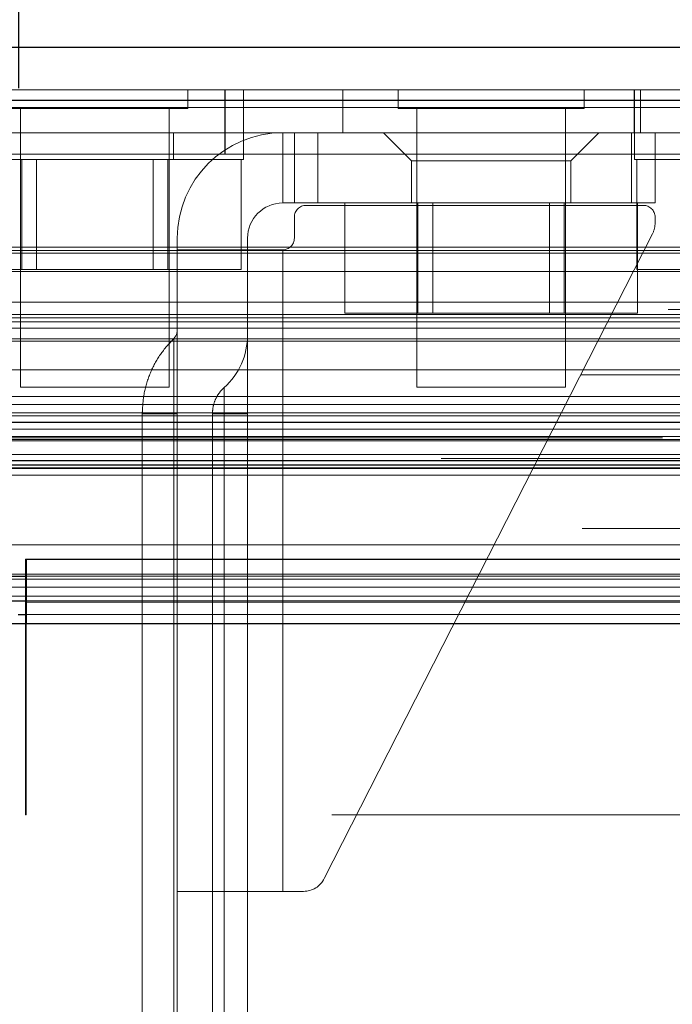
# Model space of a CAD drawing. Header units: inches. Extents: x 0.2 to 10.8, y 0.2 to 8.2.
# Tile 6 of 145: x 3.2281 to 3.289, y 2.2282 to 2.3202. Entities that reach past the tile are written whole.
import ezdxf

# ---------------------------------------------------------------- set-up
doc = ezdxf.new("R2010")
doc.units = ezdxf.units.IN
doc.header["$MEASUREMENT"] = 0
doc.linetypes.add('HIDDEN', pattern=[0.07500000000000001, 0.05, -0.025])
doc.layers.add('DIMENSIONS', color=140, linetype='Continuous')
doc.styles.add('SLDTEXTSTYLE0', font='TXT', dxfattribs={"width": 0.7})
doc.dimstyles.new('SLDDIMSTYLE0', dxfattribs={"dimtxt": 0.0849609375, "dimasz": 0.13, "dimexe": 0, "dimexo": 0.0625, "dimgap": 0.021240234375, "dimtad": 0, "dimtih": 1, "dimtoh": 1, "dimlfac": 18, "dimrnd": 1e-09, "dimzin": 12, "dimdsep": 46, "dimtxsty": 'SLDTEXTSTYLE0', "dimsah": 1, "dimcen": 0.09, "dimadec": 0, "dimazin": 3, "dimtfac": 1, "dimtofl": 0, "dimtmove": 0, "dimatfit": 3, "dimfxl": 0, "dimfrac": 2, "dimtolj": 1, "dimtzin": 12, "dimarcsym": 0})

# ---------------------------------------------------------------- blocks, each defined once
blk = doc.blocks.new('_D_25')
at = {"layer": 'DIMENSIONS'}
for p, q in [((3.227980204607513, 2.313765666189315), (3.227980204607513, 2.671090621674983)), ((4.757869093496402, 2.313765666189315), (4.757869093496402, 2.671090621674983)), ((3.227980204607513, 2.546090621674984), (3.72184727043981, 2.546090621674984)), ((3.836973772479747, 2.546090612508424), (3.808443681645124, 2.546090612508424)), ((3.808443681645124, 2.546090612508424), (3.808443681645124, 2.4110597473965)), ((4.160121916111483, 2.546090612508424), (4.188652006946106, 2.546090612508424)), ((4.188652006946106, 2.546090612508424), (4.188652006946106, 2.4110597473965)), ((4.757869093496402, 2.546090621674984), (4.275248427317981, 2.546090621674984)), ((3.808443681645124, 2.4110597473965), (3.836973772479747, 2.4110597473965)), ((4.188652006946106, 2.4110597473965), (4.160121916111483, 2.4110597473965))]:
    blk.add_line(p, q, dxfattribs=at)
for points in [[(3.227980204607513, 2.546090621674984), (3.357980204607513, 2.526090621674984), (3.357980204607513, 2.566090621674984)], [(4.757869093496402, 2.546090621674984), (4.627869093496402, 2.566090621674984), (4.627869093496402, 2.526090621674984)]]:
    blk.add_solid(points, dxfattribs=at)
at = {"layer": 'DIMENSIONS', "char_height": 0.08333333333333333, "attachment_point": 1, "style": 'SLDTEXTSTYLE0'}
for s, insert in [('27.54', (3.836973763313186, 2.672532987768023)), ('699.5', (3.836973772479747, 2.518482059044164))]:
    blk.add_mtext(s, dxfattribs=dict(at, insert=insert))

msp = doc.modelspace()

# ---------------------------------------------------------------- linework, layer by layer
at = {"color": 7, "linetype": 'Continuous', "lineweight": 25}
for p, q in [((3.198367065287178, 2.317606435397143), (4.787455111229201, 2.317606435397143)), ((3.196403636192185, 2.312648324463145), (4.789418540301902, 2.312648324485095)), ((3.190347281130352, 2.278301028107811), (4.795474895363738, 2.278301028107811)), ((3.228641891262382, 2.269765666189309), (4.757207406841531, 2.269765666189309)), ((3.228641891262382, 2.269765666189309), (3.228641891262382, 2.263765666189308)), ((3.226980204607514, 2.268177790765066), (3.228641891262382, 2.268177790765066)), ((3.226980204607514, 2.265887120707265), (3.228641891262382, 2.265887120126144)), ((3.228591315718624, 2.265888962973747), (3.228591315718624, 2.263765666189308)), ((3.227920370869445, 2.264610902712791), (3.228591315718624, 2.264610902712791)), ((3.226975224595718, 2.263765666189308), (3.228641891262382, 2.263765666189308)), ((3.228641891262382, 2.263765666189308), (4.757207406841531, 2.263765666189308))]:
    msp.add_line(p, q, dxfattribs=at)
at = {"color": 7, "linetype": 'HIDDEN', "lineweight": 18}
for p, q in [((3.198367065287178, 2.313606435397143), (4.787455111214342, 2.313606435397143)), ((3.24374908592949, 2.311870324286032), (3.24374908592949, 2.313606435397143)), ((3.247198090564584, 2.30960643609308), (3.247198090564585, 2.31360643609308)), ((3.247235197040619, 2.307606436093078), (3.247235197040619, 2.313606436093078)), ((3.248957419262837, 2.309606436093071), (3.248957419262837, 2.313606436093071)), ((3.258235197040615, 2.313606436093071), (3.258235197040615, 2.309606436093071)), ((3.263397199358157, 2.313606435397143), (3.263397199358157, 2.311870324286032)), ((3.280758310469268, 2.311870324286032), (3.280758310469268, 2.313606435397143)), ((3.285420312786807, 2.313606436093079), (3.285420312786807, 2.309606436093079)), ((3.285457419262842, 2.313606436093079), (3.285457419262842, 2.309606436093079)), ((3.286012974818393, 2.309606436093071), (3.286012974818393, 2.313606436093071)), ((4.789418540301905, 2.312648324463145), (3.196403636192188, 2.312648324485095)), ((3.196403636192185, 2.311953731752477), (4.789418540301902, 2.311953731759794)), ((4.789418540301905, 2.311953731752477), (3.196403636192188, 2.311953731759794)), ((3.226387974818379, 2.311870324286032), (3.24374908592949, 2.311870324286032)), ((3.228124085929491, 2.311870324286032), (3.228124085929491, 2.285828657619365)), ((3.24201297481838, 2.285828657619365), (3.24201297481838, 2.311870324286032)), ((3.263397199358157, 2.311870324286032), (3.280758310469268, 2.311870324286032)), ((3.265133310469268, 2.311870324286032), (3.265133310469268, 2.285828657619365)), ((3.279022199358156, 2.285828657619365), (3.279022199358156, 2.311870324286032)), ((3.217235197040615, 2.309606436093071), (3.247235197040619, 2.309606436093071)), ((3.242429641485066, 2.307106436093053), (3.242429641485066, 2.309606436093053)), ((3.247198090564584, 2.30760643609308), (3.247198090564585, 2.30960643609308)), ((4.738624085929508, 2.309606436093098), (3.247235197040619, 2.309606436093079)), ((3.248957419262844, 2.307106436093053), (3.248957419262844, 2.309606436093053)), ((3.252611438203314, 2.309606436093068), (3.252611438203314, 2.303044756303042)), ((3.252611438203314, 2.303044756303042), (3.252611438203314, 2.309606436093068)), ((3.252611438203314, 2.309606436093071), (3.252611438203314, 2.303044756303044)), ((3.252611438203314, 2.303044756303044), (3.252611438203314, 2.309606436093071)), ((3.252611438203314, 2.309606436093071), (3.252611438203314, 2.303044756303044)), ((3.252611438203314, 2.303044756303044), (3.252611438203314, 2.309606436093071)), ((3.253705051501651, 2.309606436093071), (3.253705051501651, 2.303044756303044)), ((3.255892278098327, 2.309606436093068), (3.255892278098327, 2.303044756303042)), ((3.255892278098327, 2.309606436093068), (3.255892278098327, 2.303044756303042)), ((3.255892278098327, 2.309606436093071), (3.255892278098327, 2.303044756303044)), ((3.255892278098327, 2.309606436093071), (3.255892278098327, 2.303044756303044)), ((3.255892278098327, 2.309606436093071), (3.255892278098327, 2.303044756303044)), ((3.255892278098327, 2.309606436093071), (3.255892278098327, 2.303044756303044)), ((3.262016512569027, 2.309606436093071), (3.264641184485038, 2.30698176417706)), ((3.279514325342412, 2.30698176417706), (3.282138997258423, 2.309606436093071)), ((3.285201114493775, 2.309606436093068), (3.285201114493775, 2.303044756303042)), ((3.285201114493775, 2.309606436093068), (3.285201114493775, 2.303044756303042)), ((3.285201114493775, 2.309606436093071), (3.285201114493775, 2.303044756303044)), ((3.285201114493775, 2.309606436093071), (3.285201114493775, 2.303044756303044)), ((3.285201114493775, 2.309606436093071), (3.285201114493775, 2.303044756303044)), ((3.285201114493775, 2.309606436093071), (3.285201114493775, 2.303044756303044)), ((3.285457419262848, 2.309606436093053), (3.285457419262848, 2.307106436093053)), ((3.287388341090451, 2.309606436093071), (3.287388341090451, 2.303044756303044)), ((3.247235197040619, 2.307606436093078), (3.218457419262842, 2.307606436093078)), ((3.221179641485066, 2.307106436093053), (3.248957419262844, 2.307106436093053)), ((3.228236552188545, 2.307106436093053), (3.228236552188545, 2.296828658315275)), ((3.229626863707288, 2.307106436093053), (3.229626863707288, 2.296828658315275)), ((3.240510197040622, 2.296828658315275), (3.240510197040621, 2.307106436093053)), ((3.241900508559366, 2.307106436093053), (3.241900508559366, 2.296828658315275)), ((4.738624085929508, 2.307606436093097), (3.247235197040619, 2.307606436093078)), ((4.738624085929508, 2.307606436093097), (3.247235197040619, 2.307606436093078)), ((3.24723519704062, 2.30760643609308), (4.738586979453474, 2.307606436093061)), ((3.24723519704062, 2.30760643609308), (4.738586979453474, 2.307606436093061)), ((3.248732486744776, 2.307106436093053), (3.248732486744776, 2.296828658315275)), ((3.279514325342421, 2.30698176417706), (3.264641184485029, 2.30698176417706)), ((3.264641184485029, 2.30698176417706), (3.264641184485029, 2.303044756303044)), ((3.279514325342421, 2.303044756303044), (3.279514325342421, 2.30698176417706)), ((3.285457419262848, 2.307106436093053), (3.313235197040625, 2.307106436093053)), ((3.285682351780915, 2.307106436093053), (3.285682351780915, 2.296828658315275)), ((3.253705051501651, 2.303044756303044), (3.252611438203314, 2.303044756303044)), ((3.255892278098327, 2.303044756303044), (3.253705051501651, 2.303044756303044)), ((3.286294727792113, 2.302826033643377), (3.254798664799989, 2.302826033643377)), ((3.255892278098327, 2.303044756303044), (3.285201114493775, 2.303044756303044)), ((3.258413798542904, 2.303044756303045), (3.258413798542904, 2.292766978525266)), ((3.265245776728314, 2.303044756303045), (3.265245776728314, 2.292766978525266)), ((3.266636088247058, 2.303044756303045), (3.266636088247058, 2.292766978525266)), ((3.277519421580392, 2.292766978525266), (3.277519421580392, 2.303044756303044)), ((3.278909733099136, 2.303044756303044), (3.278909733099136, 2.292766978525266)), ((3.287388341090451, 2.303044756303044), (3.285201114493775, 2.303044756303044)), ((3.285741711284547, 2.303044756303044), (3.285741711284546, 2.292766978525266)), ((3.253705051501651, 2.301732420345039), (3.253705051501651, 2.299763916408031)), ((3.287388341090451, 2.301163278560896), (3.287388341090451, 2.301732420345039)), ((3.242768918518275, 2.299763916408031), (3.242768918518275, 2.298670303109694)), ((3.249330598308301, 2.298670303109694), (3.249330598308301, 2.299763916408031)), ((3.287150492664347, 2.300171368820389), (3.256500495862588, 2.239935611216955)), ((3.199408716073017, 2.298903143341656), (4.786413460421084, 2.298903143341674)), ((3.242768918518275, 2.298670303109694), (3.242768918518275, 2.238740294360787)), ((3.252611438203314, 2.298670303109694), (3.242768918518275, 2.298670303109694)), ((3.249330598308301, 2.298670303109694), (3.249330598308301, 2.238740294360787)), ((3.252611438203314, 2.298670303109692), (3.252611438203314, 2.238740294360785)), ((3.252611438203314, 2.298670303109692), (3.252611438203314, 2.238740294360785)), ((3.252611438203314, 2.238740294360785), (3.252611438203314, 2.298670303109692)), ((3.252611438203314, 2.238740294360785), (3.252611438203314, 2.298670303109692)), ((3.252611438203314, 2.298670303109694), (3.252611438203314, 2.238740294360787)), ((3.252611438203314, 2.298670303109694), (3.252611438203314, 2.238740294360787)), ((3.252611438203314, 2.238740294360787), (3.252611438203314, 2.298670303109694)), ((3.252611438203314, 2.238740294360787), (3.252611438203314, 2.298670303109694)), ((3.252611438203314, 2.298670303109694), (3.252611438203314, 2.238740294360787)), ((3.252611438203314, 2.298670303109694), (3.252611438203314, 2.238740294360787)), ((3.252611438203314, 2.238740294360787), (3.252611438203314, 2.298670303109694)), ((3.252611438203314, 2.238740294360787), (3.252611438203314, 2.298670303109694)), ((3.198921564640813, 2.298614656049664), (4.786900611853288, 2.298614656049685)), ((3.204553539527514, 2.298347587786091), (4.781268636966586, 2.298347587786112)), ((3.204553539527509, 2.298347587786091), (4.781268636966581, 2.298347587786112)), ((3.221404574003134, 2.296828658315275), (3.228236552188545, 2.296828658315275)), ((3.228236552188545, 2.296828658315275), (3.241900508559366, 2.296828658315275)), ((3.241900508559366, 2.296828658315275), (3.248732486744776, 2.296828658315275)), ((3.285682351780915, 2.296828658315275), (3.292514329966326, 2.296828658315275)), ((3.204553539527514, 2.296659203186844), (4.781268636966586, 2.296659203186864)), ((4.7886135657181, 2.293105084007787), (3.197217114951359, 2.293105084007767)), ((3.20679751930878, 2.293787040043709), (4.779024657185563, 2.29378704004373)), ((3.194518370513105, 2.292326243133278), (4.791303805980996, 2.292326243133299)), ((3.204553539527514, 2.292635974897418), (4.781268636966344, 2.292635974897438)), ((4.780647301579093, 2.292640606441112), (3.205173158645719, 2.292640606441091)), ((3.258413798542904, 2.292766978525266), (3.265245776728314, 2.292766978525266)), ((3.265245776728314, 2.292766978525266), (3.278909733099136, 2.292766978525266)), ((3.278909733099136, 2.292766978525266), (3.285741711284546, 2.292766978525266)), ((3.195039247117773, 2.29135372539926), (4.790778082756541, 2.291353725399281)), ((3.198053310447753, 2.291936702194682), (4.787768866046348, 2.291936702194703)), ((3.204553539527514, 2.290339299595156), (4.781268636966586, 2.290339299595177)), ((3.208396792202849, 2.290127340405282), (4.777419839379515, 2.290127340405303)), ((4.780442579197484, 2.287006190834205), (3.205379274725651, 2.287006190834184)), ((3.207416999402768, 2.287456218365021), (4.778405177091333, 2.287456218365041)), ((3.207416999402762, 2.287456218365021), (4.778405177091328, 2.287456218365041)), ((3.228124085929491, 2.285828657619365), (3.24201297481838, 2.285828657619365)), ((3.265133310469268, 2.285828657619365), (3.279022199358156, 2.285828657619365)), ((3.207905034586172, 2.284965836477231), (4.777914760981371, 2.284965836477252)), ((4.790355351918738, 2.28414353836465), (3.19546057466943, 2.284143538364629)), ((3.204553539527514, 2.284225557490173), (4.781268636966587, 2.284225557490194)), ((3.204553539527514, 2.283443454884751), (4.781268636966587, 2.283443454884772)), ((3.204553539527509, 2.283443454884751), (4.781268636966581, 2.283443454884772)), ((3.204831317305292, 2.283165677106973), (4.780990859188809, 2.283165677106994)), ((3.239491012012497, 2.283359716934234), (3.239491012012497, 2.202432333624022)), ((3.242441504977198, 2.202432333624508), (3.242441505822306, 2.283359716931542)), ((3.242441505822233, 2.283359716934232), (3.242441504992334, 2.20243233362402)), ((3.242441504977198, 2.202432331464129), (3.242441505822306, 2.283359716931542)), ((3.242441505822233, 2.283359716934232), (3.242441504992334, 2.202432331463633)), ((3.242441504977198, 2.20243233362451), (3.242441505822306, 2.283359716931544)), ((3.242441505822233, 2.283359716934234), (3.242441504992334, 2.202432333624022)), ((3.242441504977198, 2.202432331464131), (3.242441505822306, 2.283359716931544)), ((3.242441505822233, 2.283359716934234), (3.242441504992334, 2.202432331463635)), ((3.242441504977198, 2.20243233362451), (3.242441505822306, 2.283359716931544)), ((3.242441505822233, 2.283359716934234), (3.242441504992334, 2.202432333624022)), ((3.242441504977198, 2.202432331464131), (3.242441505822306, 2.283359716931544)), ((3.242441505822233, 2.283359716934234), (3.242441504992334, 2.202432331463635)), ((3.242768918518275, 2.283359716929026), (3.242441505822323, 2.28335971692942)), ((3.242768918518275, 2.283359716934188), (3.242441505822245, 2.283359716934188)), ((3.242768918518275, 2.283359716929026), (3.242441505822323, 2.28335971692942)), ((3.242768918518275, 2.283359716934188), (3.242441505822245, 2.283359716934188)), ((3.242768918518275, 2.283359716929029), (3.242441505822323, 2.283359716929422)), ((3.242768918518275, 2.28335971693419), (3.242441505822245, 2.28335971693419)), ((3.242768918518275, 2.283359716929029), (3.242441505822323, 2.283359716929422)), ((3.242768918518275, 2.28335971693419), (3.242441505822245, 2.28335971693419)), ((3.242768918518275, 2.283359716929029), (3.242441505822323, 2.283359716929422)), ((3.242768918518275, 2.28335971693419), (3.242441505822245, 2.28335971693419)), ((3.242768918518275, 2.283359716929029), (3.242441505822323, 2.283359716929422)), ((3.242768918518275, 2.28335971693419), (3.242441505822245, 2.28335971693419)), ((3.242768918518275, 2.283359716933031), (3.242768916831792, 2.202432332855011)), ((3.246049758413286, 2.283359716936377), (3.246049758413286, 2.202432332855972)), ((3.249330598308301, 2.283359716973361), (3.247139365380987, 2.283359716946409)), ((3.247139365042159, 2.202432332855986), (3.247139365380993, 2.28335971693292)), ((3.249330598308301, 2.283359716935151), (3.247139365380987, 2.283359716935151)), ((3.247139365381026, 2.283359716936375), (3.247139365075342, 2.202432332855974)), ((3.249330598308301, 2.283359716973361), (3.247139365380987, 2.283359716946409)), ((3.247139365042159, 2.202432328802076), (3.247139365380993, 2.28335971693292)), ((3.249330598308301, 2.283359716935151), (3.247139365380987, 2.283359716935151)), ((3.247139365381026, 2.283359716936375), (3.247139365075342, 2.202432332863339)), ((3.249330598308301, 2.283359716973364), (3.247139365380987, 2.283359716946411)), ((3.247139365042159, 2.202432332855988), (3.247139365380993, 2.283359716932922)), ((3.249330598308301, 2.283359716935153), (3.247139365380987, 2.283359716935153)), ((3.247139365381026, 2.283359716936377), (3.247139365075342, 2.202432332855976)), ((3.249330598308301, 2.283359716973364), (3.247139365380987, 2.283359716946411)), ((3.247139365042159, 2.202432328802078), (3.247139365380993, 2.283359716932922)), ((3.249330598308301, 2.283359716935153), (3.247139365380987, 2.283359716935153)), ((3.247139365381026, 2.283359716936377), (3.247139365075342, 2.202432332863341)), ((3.249330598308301, 2.283359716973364), (3.247139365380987, 2.283359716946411)), ((3.247139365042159, 2.202432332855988), (3.247139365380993, 2.283359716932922)), ((3.249330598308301, 2.283359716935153), (3.247139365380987, 2.283359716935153)), ((3.247139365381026, 2.283359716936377), (3.247139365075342, 2.202432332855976)), ((3.249330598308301, 2.283359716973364), (3.247139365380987, 2.283359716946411)), ((3.247139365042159, 2.202432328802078), (3.247139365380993, 2.283359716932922)), ((3.249330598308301, 2.283359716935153), (3.247139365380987, 2.283359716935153)), ((3.247139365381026, 2.283359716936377), (3.247139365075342, 2.202432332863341)), ((3.191475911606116, 2.282543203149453), (4.794346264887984, 2.282543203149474)), ((3.196507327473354, 2.282563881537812), (4.789314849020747, 2.282563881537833)), ((4.794968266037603, 2.281174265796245), (3.190853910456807, 2.281174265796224)), ((3.192320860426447, 2.281910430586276), (4.793465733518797, 2.281910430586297)), ((3.204831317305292, 2.281221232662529), (4.780990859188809, 2.28122123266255)), ((3.188096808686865, 2.281118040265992), (4.797725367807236, 2.281118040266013)), ((3.188096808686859, 2.281118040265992), (4.797725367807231, 2.281118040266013)), ((3.190794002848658, 2.280834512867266), (4.795028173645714, 2.280834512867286)), ((3.204553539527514, 2.280943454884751), (4.781268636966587, 2.280943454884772)), ((3.204553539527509, 2.280943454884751), (4.781268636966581, 2.280943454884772)), ((3.204553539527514, 2.279561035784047), (4.781268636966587, 2.279561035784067)), ((3.204553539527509, 2.279561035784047), (4.781268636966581, 2.279561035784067)), ((3.19461816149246, 2.27855171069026), (4.791204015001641, 2.278551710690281)), ((3.194618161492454, 2.27855171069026), (4.791204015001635, 2.278551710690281)), ((3.205109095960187, 2.278999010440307), (4.780713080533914, 2.278999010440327)), ((3.205109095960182, 2.278999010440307), (4.780713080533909, 2.278999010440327)), ((3.20916232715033, 2.278952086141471), (4.776659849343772, 2.278952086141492)), ((3.209162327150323, 2.278952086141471), (4.776659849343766, 2.278952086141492)), ((3.209677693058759, 2.278587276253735), (4.776144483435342, 2.278587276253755)), ((3.209677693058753, 2.278587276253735), (4.776144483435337, 2.278587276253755)), ((4.767401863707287, 2.279161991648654), (3.218457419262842, 2.279161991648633)), ((3.19034728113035, 2.277606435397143), (4.795474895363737, 2.277606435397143)), ((3.19397572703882, 2.278250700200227), (4.791846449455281, 2.278250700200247)), ((3.194115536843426, 2.278232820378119), (4.791706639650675, 2.27823282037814)), ((3.212404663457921, 2.271126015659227), (4.77341751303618, 2.271126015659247)), ((3.228591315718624, 2.269765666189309), (3.228641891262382, 2.269765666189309)), ((3.228591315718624, 2.269765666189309), (3.228591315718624, 2.265888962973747)), ((3.211931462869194, 2.268374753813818), (4.773888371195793, 2.268374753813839)), ((3.204241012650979, 2.267892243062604), (4.78157172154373, 2.267892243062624)), ((3.228641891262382, 2.268177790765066), (4.757207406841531, 2.268177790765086)), ((3.177480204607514, 2.266301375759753), (3.228591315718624, 2.266301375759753)), ((3.228591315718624, 2.266301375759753), (4.757257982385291, 2.266301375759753)), ((3.228591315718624, 2.265765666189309), (3.228641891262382, 2.265765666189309)), ((3.228641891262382, 2.265765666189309), (4.757207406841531, 2.265765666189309)), ((3.228591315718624, 2.264610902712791), (4.757257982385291, 2.264610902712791)), ((3.228591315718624, 2.263765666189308), (3.228591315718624, 2.24587677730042)), ((3.228641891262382, 2.263765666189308), (4.757207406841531, 2.263765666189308)), ((3.228641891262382, 2.263765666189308), (4.757207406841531, 2.263765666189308)), ((3.228641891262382, 2.263765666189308), (4.757207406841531, 2.263765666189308)), ((3.228641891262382, 2.263765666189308), (3.228641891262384, 2.24587677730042)), ((3.228641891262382, 2.263765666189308), (4.757207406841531, 2.263765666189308)), ((3.228641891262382, 2.263765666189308), (4.757207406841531, 2.263765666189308)), ((3.228641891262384, 2.24587677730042), (3.228591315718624, 2.24587677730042)), ((4.757207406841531, 2.24587677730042), (3.228641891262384, 2.24587677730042)), ((3.252611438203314, 2.238740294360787), (3.242768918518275, 2.238740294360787)), ((3.242768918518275, 2.238740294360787), (3.242768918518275, 2.202432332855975)), ((3.249330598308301, 2.202432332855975), (3.249330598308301, 2.238740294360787)), ((3.254551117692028, 2.238740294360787), (3.252611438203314, 2.238740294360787))]:
    msp.add_line(p, q, dxfattribs=at)
at = {"color": 7, "linetype": 'HIDDEN', "lineweight": 18, "flags": 128}
for points in [[(4.786412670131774, 2.272638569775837), (4.005734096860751, 2.272638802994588), (3.199411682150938, 2.272638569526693)], [(4.780566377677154, 2.272650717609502), (4.005734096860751, 2.27265077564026), (3.205253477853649, 2.272650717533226)], [(4.794768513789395, 2.270278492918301), (3.959205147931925, 2.270278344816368), (3.191049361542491, 2.270278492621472)], [(4.79477325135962, 2.27027844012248), (4.05852145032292, 2.270276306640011), (3.191050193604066, 2.270278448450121)], [(3.211934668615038, 2.26837477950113), (3.98008102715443, 2.268375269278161), (4.773905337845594, 2.268374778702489)], [(3.194304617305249, 2.267147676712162), (3.980069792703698, 2.267147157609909), (4.79152759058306, 2.267147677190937)], [(3.228641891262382, 2.265887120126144), (3.980069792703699, 2.265886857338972), (4.757207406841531, 2.265887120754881)]]:
    msp.add_lwpolyline(points, dxfattribs=at)
at = {"color": 7, "linetype": 'HIDDEN', "lineweight": 18}
for centre, radius, start, end in [((3.252611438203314, 2.299763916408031), 0.009842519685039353, 90, 180), ((3.252611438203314, 2.299763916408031), 0.003280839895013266, 90, 180), ((3.254798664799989, 2.301732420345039), 0.001093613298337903, 90, 180), ((3.286294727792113, 2.301732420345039), 0.001093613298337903, 0, 90), ((3.285201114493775, 2.301163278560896), 0.002187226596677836, 333.0314640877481, 0), ((3.252611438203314, 2.299763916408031), 0.001093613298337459, 270.0000000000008, 0), ((3.241675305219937, 2.291169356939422), 0.001093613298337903, 314.4762724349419, 0), ((3.242768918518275, 2.290695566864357), 0.006561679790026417, 311.7633977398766, 0), ((3.254551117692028, 2.240927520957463), 0.002187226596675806, 270.0000000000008, 333.0314640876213)]:
    msp.add_arc(centre, radius, start, end, dxfattribs=at)
for points, knots in [([(3.24244150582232, 2.290389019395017), (3.242002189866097, 2.289904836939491), (3.241123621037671, 2.288936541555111), (3.240204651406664, 2.287193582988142), (3.239601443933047, 2.285317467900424), (3.239527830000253, 2.284012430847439), (3.2394910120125, 2.283359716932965)], [0, 0, 0, 0, 0.2500635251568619, 0.5000911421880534, 0.749970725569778, 0.9999999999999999, 0.9999999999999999, 0.9999999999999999, 0.9999999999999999]), ([(3.242441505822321, 2.283359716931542), (3.242441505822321, 2.2852073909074), (3.242441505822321, 2.287939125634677), (3.242441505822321, 2.290022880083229), (3.242441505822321, 2.290572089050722), (3.242441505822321, 2.290022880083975), (3.242441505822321, 2.287939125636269), (3.242441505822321, 2.285207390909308), (3.242441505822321, 2.283359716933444)], [3.14159265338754, 3.14159265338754, 3.14159265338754, 3.14159265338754, 3.92699081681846, 4.31968989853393, 4.71238898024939, 5.10508806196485, 5.49778714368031, 6.28318530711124, 6.28318530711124, 6.28318530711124, 6.28318530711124]), ([(3.242441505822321, 2.283359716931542), (3.242441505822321, 2.2852073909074), (3.242441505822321, 2.287939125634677), (3.242441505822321, 2.290022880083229), (3.242441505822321, 2.290572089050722), (3.242441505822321, 2.290022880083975), (3.242441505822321, 2.287939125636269), (3.242441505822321, 2.285207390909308), (3.242441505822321, 2.283359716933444)], [3.14159265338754, 3.14159265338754, 3.14159265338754, 3.14159265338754, 3.92699081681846, 4.31968989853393, 4.71238898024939, 5.10508806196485, 5.49778714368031, 6.28318530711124, 6.28318530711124, 6.28318530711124, 6.28318530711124]), ([(3.242441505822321, 2.283359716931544), (3.242441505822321, 2.285207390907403), (3.242441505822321, 2.28793912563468), (3.242441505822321, 2.290022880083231), (3.242441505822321, 2.290572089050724), (3.242441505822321, 2.290022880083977), (3.242441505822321, 2.287939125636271), (3.242441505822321, 2.28520739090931), (3.242441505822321, 2.283359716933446)], [3.14159265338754, 3.14159265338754, 3.14159265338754, 3.14159265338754, 3.92699081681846, 4.31968989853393, 4.71238898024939, 5.10508806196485, 5.49778714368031, 6.28318530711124, 6.28318530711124, 6.28318530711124, 6.28318530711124]), ([(3.242441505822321, 2.283359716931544), (3.242441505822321, 2.285207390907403), (3.242441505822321, 2.28793912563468), (3.242441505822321, 2.290022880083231), (3.242441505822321, 2.290572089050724), (3.242441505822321, 2.290022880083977), (3.242441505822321, 2.287939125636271), (3.242441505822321, 2.28520739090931), (3.242441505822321, 2.283359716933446)], [3.14159265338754, 3.14159265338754, 3.14159265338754, 3.14159265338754, 3.92699081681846, 4.31968989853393, 4.71238898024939, 5.10508806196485, 5.49778714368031, 6.28318530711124, 6.28318530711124, 6.28318530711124, 6.28318530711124]), ([(3.242441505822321, 2.283359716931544), (3.242441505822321, 2.285207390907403), (3.242441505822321, 2.28793912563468), (3.242441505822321, 2.290022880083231), (3.242441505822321, 2.290572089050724), (3.242441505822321, 2.290022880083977), (3.242441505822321, 2.287939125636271), (3.242441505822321, 2.28520739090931), (3.242441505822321, 2.283359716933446)], [3.14159265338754, 3.14159265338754, 3.14159265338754, 3.14159265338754, 3.92699081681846, 4.31968989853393, 4.71238898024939, 5.10508806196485, 5.49778714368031, 6.28318530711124, 6.28318530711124, 6.28318530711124, 6.28318530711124]), ([(3.242441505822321, 2.283359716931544), (3.242441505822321, 2.285207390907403), (3.242441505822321, 2.28793912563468), (3.242441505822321, 2.290022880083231), (3.242441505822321, 2.290572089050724), (3.242441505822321, 2.290022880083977), (3.242441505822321, 2.287939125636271), (3.242441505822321, 2.28520739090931), (3.242441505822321, 2.283359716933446)], [3.14159265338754, 3.14159265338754, 3.14159265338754, 3.14159265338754, 3.92699081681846, 4.31968989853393, 4.71238898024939, 5.10508806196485, 5.49778714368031, 6.28318530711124, 6.28318530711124, 6.28318530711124, 6.28318530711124]), ([(3.247139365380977, 2.285801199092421), (3.246978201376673, 2.285637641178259), (3.246655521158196, 2.285310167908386), (3.246319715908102, 2.28470339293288), (3.246093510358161, 2.284047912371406), (3.246064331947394, 2.283588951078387), (3.246049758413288, 2.283359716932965)], [0, 0, 0, 0, 0.249672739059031, 0.4998911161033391, 0.750214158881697, 1, 1, 1, 1]), ([(3.247139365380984, 2.28335971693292), (3.247139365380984, 2.283679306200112), (3.247139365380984, 2.283998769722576), (3.247139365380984, 2.28458929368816), (3.247139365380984, 2.284860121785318), (3.247139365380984, 2.285312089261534), (3.247139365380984, 2.285493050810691), (3.247139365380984, 2.28573765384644), (3.247139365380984, 2.285801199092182), (3.247139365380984, 2.285801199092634), (3.247139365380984, 2.285737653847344), (3.247139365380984, 2.285493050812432), (3.247139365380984, 2.285312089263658), (3.247139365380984, 2.284860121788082), (3.247139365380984, 2.28458929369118), (3.247139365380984, 2.283998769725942), (3.247139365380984, 2.283679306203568), (3.247139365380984, 2.283359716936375)], [0, 0, 0, 0, 0.125, 0.125, 0.25, 0.25, 0.375, 0.375, 0.5, 0.5, 0.625, 0.625, 0.75, 0.75, 0.875, 0.875, 1, 1, 1, 1]), ([(3.247139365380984, 2.28335971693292), (3.247139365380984, 2.283679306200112), (3.247139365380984, 2.283998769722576), (3.247139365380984, 2.28458929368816), (3.247139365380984, 2.284860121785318), (3.247139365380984, 2.285312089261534), (3.247139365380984, 2.285493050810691), (3.247139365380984, 2.28573765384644), (3.247139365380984, 2.285801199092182), (3.247139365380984, 2.285801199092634), (3.247139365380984, 2.285737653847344), (3.247139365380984, 2.285493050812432), (3.247139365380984, 2.285312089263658), (3.247139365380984, 2.284860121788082), (3.247139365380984, 2.28458929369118), (3.247139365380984, 2.283998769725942), (3.247139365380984, 2.283679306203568), (3.247139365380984, 2.283359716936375)], [0, 0, 0, 0, 0.125, 0.125, 0.25, 0.25, 0.375, 0.375, 0.5, 0.5, 0.625, 0.625, 0.75, 0.75, 0.875, 0.875, 1, 1, 1, 1]), ([(3.247139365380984, 2.283359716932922), (3.247139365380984, 2.283679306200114), (3.247139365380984, 2.283998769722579), (3.247139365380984, 2.284589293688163), (3.247139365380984, 2.28486012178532), (3.247139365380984, 2.285312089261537), (3.247139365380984, 2.285493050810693), (3.247139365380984, 2.285737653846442), (3.247139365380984, 2.285801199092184), (3.247139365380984, 2.285801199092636), (3.247139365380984, 2.285737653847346), (3.247139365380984, 2.285493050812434), (3.247139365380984, 2.28531208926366), (3.247139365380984, 2.284860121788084), (3.247139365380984, 2.284589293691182), (3.247139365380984, 2.283998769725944), (3.247139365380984, 2.28367930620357), (3.247139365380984, 2.283359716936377)], [0, 0, 0, 0, 0.125, 0.125, 0.25, 0.25, 0.375, 0.375, 0.5, 0.5, 0.625, 0.625, 0.75, 0.75, 0.875, 0.875, 1, 1, 1, 1]), ([(3.247139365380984, 2.283359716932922), (3.247139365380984, 2.283679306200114), (3.247139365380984, 2.283998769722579), (3.247139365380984, 2.284589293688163), (3.247139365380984, 2.28486012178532), (3.247139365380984, 2.285312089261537), (3.247139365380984, 2.285493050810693), (3.247139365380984, 2.285737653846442), (3.247139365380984, 2.285801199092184), (3.247139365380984, 2.285801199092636), (3.247139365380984, 2.285737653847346), (3.247139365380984, 2.285493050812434), (3.247139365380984, 2.28531208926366), (3.247139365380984, 2.284860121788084), (3.247139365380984, 2.284589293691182), (3.247139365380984, 2.283998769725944), (3.247139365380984, 2.28367930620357), (3.247139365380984, 2.283359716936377)], [0, 0, 0, 0, 0.125, 0.125, 0.25, 0.25, 0.375, 0.375, 0.5, 0.5, 0.625, 0.625, 0.75, 0.75, 0.875, 0.875, 1, 1, 1, 1]), ([(3.247139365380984, 2.283359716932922), (3.247139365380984, 2.283679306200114), (3.247139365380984, 2.283998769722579), (3.247139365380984, 2.284589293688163), (3.247139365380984, 2.28486012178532), (3.247139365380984, 2.285312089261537), (3.247139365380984, 2.285493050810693), (3.247139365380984, 2.285737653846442), (3.247139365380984, 2.285801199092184), (3.247139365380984, 2.285801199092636), (3.247139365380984, 2.285737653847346), (3.247139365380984, 2.285493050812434), (3.247139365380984, 2.28531208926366), (3.247139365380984, 2.284860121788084), (3.247139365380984, 2.284589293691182), (3.247139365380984, 2.283998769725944), (3.247139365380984, 2.28367930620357), (3.247139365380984, 2.283359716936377)], [0, 0, 0, 0, 0.125, 0.125, 0.25, 0.25, 0.375, 0.375, 0.5, 0.5, 0.625, 0.625, 0.75, 0.75, 0.875, 0.875, 1, 1, 1, 1]), ([(3.247139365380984, 2.283359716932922), (3.247139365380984, 2.283679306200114), (3.247139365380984, 2.283998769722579), (3.247139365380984, 2.284589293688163), (3.247139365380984, 2.28486012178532), (3.247139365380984, 2.285312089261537), (3.247139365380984, 2.285493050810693), (3.247139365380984, 2.285737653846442), (3.247139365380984, 2.285801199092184), (3.247139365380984, 2.285801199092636), (3.247139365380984, 2.285737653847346), (3.247139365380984, 2.285493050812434), (3.247139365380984, 2.28531208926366), (3.247139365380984, 2.284860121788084), (3.247139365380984, 2.284589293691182), (3.247139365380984, 2.283998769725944), (3.247139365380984, 2.28367930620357), (3.247139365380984, 2.283359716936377)], [0, 0, 0, 0, 0.125, 0.125, 0.25, 0.25, 0.375, 0.375, 0.5, 0.5, 0.625, 0.625, 0.75, 0.75, 0.875, 0.875, 1, 1, 1, 1]), ([(3.2394910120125, 2.283359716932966), (3.239491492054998, 2.283411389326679), (3.239492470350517, 2.28351669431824), (3.239502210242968, 2.28356317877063), (3.239517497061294, 2.283520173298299), (3.239531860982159, 2.283414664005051), (3.239539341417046, 2.283359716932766)], [0, 0, 0, 0, 0.2296058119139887, 0.4679217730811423, 0.7229045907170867, 1, 1, 1, 1]), ([(3.242441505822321, 2.283359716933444), (3.242001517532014, 2.283359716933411), (3.241121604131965, 2.283359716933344), (3.240212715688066, 2.283359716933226), (3.23967863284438, 2.283359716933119), (3.239610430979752, 2.283359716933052), (3.239587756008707, 2.28335971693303)], [0, 0, 0, 0, 0.2859748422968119, 0.5719086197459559, 0.8576731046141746, 1, 1, 1, 1]), ([(3.23958775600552, 2.283359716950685), (3.239610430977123, 2.283359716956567), (3.239678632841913, 2.28335971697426), (3.240212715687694, 2.283359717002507), (3.241121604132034, 2.283359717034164), (3.242001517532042, 2.28335971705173), (3.242441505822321, 2.283359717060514)], [0, 0, 0, 0, 0.1423268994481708, 0.4280913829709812, 0.7140251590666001, 0.9999999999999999, 0.9999999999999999, 0.9999999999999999, 0.9999999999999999]), ([(3.242441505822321, 2.283359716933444), (3.242001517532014, 2.283359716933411), (3.241121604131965, 2.283359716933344), (3.240212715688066, 2.283359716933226), (3.23967863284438, 2.283359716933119), (3.239610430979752, 2.283359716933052), (3.239587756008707, 2.28335971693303)], [0, 0, 0, 0, 0.2859748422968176, 0.5719086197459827, 0.8576731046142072, 1, 1, 1, 1]), ([(3.23958775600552, 2.283359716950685), (3.239610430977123, 2.283359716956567), (3.239678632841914, 2.283359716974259), (3.240212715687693, 2.283359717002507), (3.241121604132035, 2.283359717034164), (3.242001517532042, 2.28335971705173), (3.242441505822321, 2.283359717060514)], [0, 0, 0, 0, 0.1423268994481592, 0.4280913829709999, 0.7140251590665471, 1, 1, 1, 1]), ([(3.242441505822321, 2.283359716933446), (3.242001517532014, 2.283359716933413), (3.241121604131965, 2.283359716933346), (3.240212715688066, 2.283359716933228), (3.23967863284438, 2.283359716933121), (3.239610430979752, 2.283359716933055), (3.239587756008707, 2.283359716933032)], [0, 0, 0, 0, 0.2859748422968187, 0.5719086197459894, 0.857673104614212, 1, 1, 1, 1]), ([(3.23958775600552, 2.283359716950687), (3.239610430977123, 2.283359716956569), (3.239678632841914, 2.283359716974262), (3.240212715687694, 2.283359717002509), (3.241121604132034, 2.283359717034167), (3.242001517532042, 2.283359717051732), (3.242441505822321, 2.283359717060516)], [0, 0, 0, 0, 0.1423268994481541, 0.4280913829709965, 0.714025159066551, 1, 1, 1, 1]), ([(3.242441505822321, 2.283359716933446), (3.242001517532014, 2.283359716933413), (3.241121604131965, 2.283359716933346), (3.240212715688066, 2.283359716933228), (3.23967863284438, 2.28335971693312), (3.239610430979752, 2.283359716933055), (3.239587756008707, 2.283359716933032)], [0, 0, 0, 0, 0.2859748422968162, 0.5719086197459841, 0.8576731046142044, 1, 1, 1, 1]), ([(3.23958775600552, 2.283359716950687), (3.239610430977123, 2.283359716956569), (3.239678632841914, 2.283359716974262), (3.240212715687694, 2.283359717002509), (3.241121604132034, 2.283359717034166), (3.242001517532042, 2.283359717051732), (3.242441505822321, 2.283359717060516)], [0, 0, 0, 0, 0.1423268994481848, 0.4280913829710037, 0.7140251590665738, 0.9999999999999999, 0.9999999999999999, 0.9999999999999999, 0.9999999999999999]), ([(3.242441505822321, 2.283359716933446), (3.242001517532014, 2.283359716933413), (3.241121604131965, 2.283359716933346), (3.240212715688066, 2.283359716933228), (3.23967863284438, 2.283359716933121), (3.239610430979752, 2.283359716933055), (3.239587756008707, 2.283359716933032)], [0, 0, 0, 0, 0.2859748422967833, 0.5719086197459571, 0.8576731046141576, 1, 1, 1, 1]), ([(3.242441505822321, 2.283359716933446), (3.242001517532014, 2.283359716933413), (3.241121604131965, 2.283359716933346), (3.240212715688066, 2.283359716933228), (3.23967863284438, 2.283359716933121), (3.239610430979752, 2.283359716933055), (3.239587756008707, 2.283359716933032)], [0, 0, 0, 0, 0.2859748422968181, 0.5719086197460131, 0.8576731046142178, 1, 1, 1, 1]), ([(3.23958775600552, 2.283359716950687), (3.239610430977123, 2.283359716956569), (3.239678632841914, 2.283359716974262), (3.240212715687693, 2.283359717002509), (3.241121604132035, 2.283359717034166), (3.242001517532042, 2.283359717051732), (3.242441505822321, 2.283359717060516)], [0, 0, 0, 0, 0.1423268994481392, 0.4280913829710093, 0.7140251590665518, 0.9999999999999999, 0.9999999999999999, 0.9999999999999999, 0.9999999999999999])]:
    msp.add_open_spline(points, degree=3, knots=knots, dxfattribs=at)
for points in [[(3.2394910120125, 2.283359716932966), (3.239488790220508, 2.283359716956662), (3.240014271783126, 2.283359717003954), (3.241511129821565, 2.283359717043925), (3.24244150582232, 2.283359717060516)], [(3.246049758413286, 2.283359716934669), (3.246049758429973, 2.283359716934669), (3.246455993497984, 2.283359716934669), (3.247139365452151, 2.283359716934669)], [(3.24713936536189, 2.283359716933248), (3.246455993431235, 2.283359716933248), (3.246049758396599, 2.283359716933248), (3.246049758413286, 2.283359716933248)], [(3.246049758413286, 2.283359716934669), (3.246049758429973, 2.283359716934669), (3.246455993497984, 2.283359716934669), (3.247139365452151, 2.283359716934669)], [(3.24713936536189, 2.283359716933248), (3.246455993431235, 2.283359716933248), (3.246049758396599, 2.283359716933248), (3.246049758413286, 2.283359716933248)], [(3.246049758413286, 2.283359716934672), (3.246049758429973, 2.283359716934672), (3.246455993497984, 2.283359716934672), (3.247139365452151, 2.283359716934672)], [(3.24713936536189, 2.28335971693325), (3.246455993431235, 2.28335971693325), (3.246049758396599, 2.28335971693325), (3.246049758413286, 2.28335971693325)], [(3.246049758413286, 2.283359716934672), (3.246049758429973, 2.283359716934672), (3.246455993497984, 2.283359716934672), (3.247139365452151, 2.283359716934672)], [(3.24713936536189, 2.28335971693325), (3.246455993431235, 2.28335971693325), (3.246049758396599, 2.28335971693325), (3.246049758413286, 2.28335971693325)], [(3.246049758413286, 2.283359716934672), (3.246049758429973, 2.283359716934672), (3.246455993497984, 2.283359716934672), (3.247139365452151, 2.283359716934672)], [(3.24713936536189, 2.28335971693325), (3.246455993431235, 2.28335971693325), (3.246049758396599, 2.28335971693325), (3.246049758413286, 2.28335971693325)], [(3.246049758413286, 2.283359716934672), (3.246049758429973, 2.283359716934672), (3.246455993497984, 2.283359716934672), (3.247139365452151, 2.283359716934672)], [(3.24713936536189, 2.28335971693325), (3.246455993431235, 2.28335971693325), (3.246049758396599, 2.28335971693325), (3.246049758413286, 2.28335971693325)]]:
    msp.add_open_spline(points, degree=3, dxfattribs=at)

# ---------------------------------------------------------------- dimensions: what is measured, and where the dimension line sits
at = {"layer": 'DIMENSIONS'}
dim = msp.add_linear_dim(base=(4.757869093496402, 2.546090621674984), p1=(3.227980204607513, 2.263765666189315), p2=(4.757869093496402, 2.263765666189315), dimstyle='SLDDIMSTYLE0', dxfattribs=at)
dim.commit()
dim.dimension.update_dxf_attribs({"geometry": '_D_25', "text_midpoint": (3.998547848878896, 2.546090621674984), "dimtype": 160})

doc.saveas('drawing.dxf')
